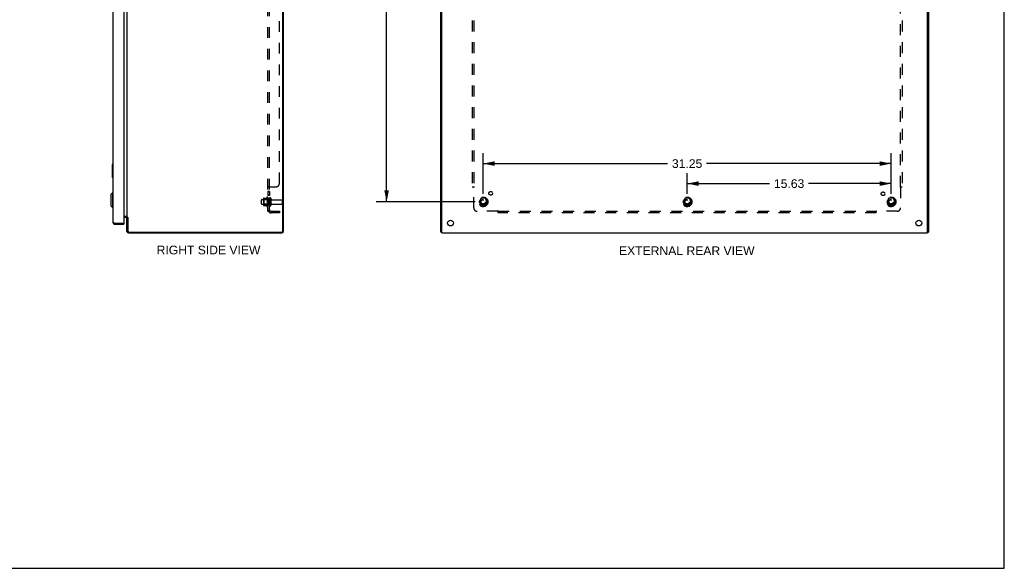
# Model space of a CAD drawing. Header units: inches. Extents: x 0 to 151, y 0 to 98.
# Tile 9 of 10: x 75 to 151, y 0 to 42. Entities that reach past the tile are written whole.
import ezdxf

# ---------------------------------------------------------------- set-up
doc = ezdxf.new("R2010")
doc.units = ezdxf.units.IN
doc.header["$LTSCALE"] = 8.296674
doc.header["$MEASUREMENT"] = 0
doc.linetypes.add('HIDDEN', pattern=[0.2, 0.1, -0.1])
doc.layers.get('0').update_dxf_attribs({"linetype": 'CONTINUOUS'})
for name, color, linetype in [('02___PRT_ALL_AXES', 7, 'CONTINUOUS'), ('BENT-SUB-8STUDS', 7, 'CONTINUOUS'), ('DEFAULT_2', 8, 'HIDDEN'), ('DIMENSIONS', 7, 'CONTINUOUS')]:
    doc.layers.add(name, color=color, linetype=linetype)
doc.styles.get("Standard").update_dxf_attribs({"font": 'arial.ttf'})
doc.dimstyles.new('DIMSTYLE_1', dxfattribs={"dimtxt": 0.665509, "dimasz": 0.887345, "dimexe": 0.09, "dimexo": 0.07, "dimgap": 0.0375, "dimtad": 0, "dimtih": 1, "dimtoh": 1, "dimzin": 4, "dimdsep": 46, "dimtxsty": 'Standard', "dimblk": '_FILLED', "dimblk1": '_FILLED', "dimblk2": '_FILLED', "dimcen": 0.09, "dimazin": 1, "dimtfac": 1, "dimtofl": 0, "dimtmove": 0, "dimatfit": 3, "dimldrblk": '_FILLED', "dimfxl": 0, "dimtolj": 1, "dimtzin": 4, "dimarcsym": 0})

# ---------------------------------------------------------------- blocks, each defined once
blk = doc.blocks.new('_FILLED')
at = {"color": 0, "linetype": 'ByBlock'}
blk.add_solid([(0, 0), (-1, 0.2), (-1, -0.2)], dxfattribs=at)
blk = doc.blocks.new('*D16')
at = {"layer": 'BENT-SUB-8STUDS', "color": 2, "linetype": 'Continuous'}
for p, q in [((110.306, 71.324), (102.73, 71.324)), ((103.529, 71.324), (103.529, 48.978)), ((103.529, 28.074), (103.529, 47.647)), ((110.306, 28.074), (102.73, 28.074))]:
    blk.add_line(p, q, dxfattribs=at)
at = {"layer": 'BENT-SUB-8STUDS', "color": 2, "linetype": 'Continuous', "xscale": 0.8873448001, "yscale": 0.8873448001, "zscale": 0.8873448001}
for p, rotation in [((103.529, 71.324), 90), ((103.529, 28.074), 270)]:
    blk.add_blockref('_FILLED', p, dxfattribs=dict(at, rotation=rotation))
at = {"layer": 'BENT-SUB-8STUDS', "color": 2, "linetype": 'Continuous', "insert": (103.529, 48.645), "char_height": 0.6655, "width": 2.32557, "attachment_point": 2, "line_spacing_factor": 0.9}
blk.add_mtext('43.25', dxfattribs=at)
blk = doc.blocks.new('*D18')
at = {"layer": 'BENT-SUB-8STUDS', "color": 2, "linetype": 'Continuous'}
for p, q in [((110.927, 28.695), (110.927, 31.803)), ((142.177, 28.695), (142.177, 31.803)), ((110.927, 31.005), (125.057, 31.005)), ((142.177, 31.005), (128.048, 31.005))]:
    blk.add_line(p, q, dxfattribs=at)
at = {"layer": 'BENT-SUB-8STUDS', "color": 2, "linetype": 'Continuous', "xscale": 0.8873448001, "yscale": 0.8873448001, "zscale": 0.8873448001, "rotation": 180}
blk.add_blockref('_FILLED', (110.927, 31.005), dxfattribs=at)
at = {"layer": 'BENT-SUB-8STUDS', "color": 2, "linetype": 'Continuous', "xscale": 0.8873448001, "yscale": 0.8873448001, "zscale": 0.8873448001}
blk.add_blockref('_FILLED', (142.177, 31.005), dxfattribs=at)
at = {"layer": 'BENT-SUB-8STUDS', "color": 2, "linetype": 'Continuous', "insert": (126.552, 31.338), "char_height": 0.6655, "width": 2.32557, "attachment_point": 2, "line_spacing_factor": 0.9}
blk.add_mtext('31.25', dxfattribs=at)
blk = doc.blocks.new('*D19')
at = {"layer": 'BENT-SUB-8STUDS', "color": 2, "linetype": 'Continuous'}
for p, q in [((126.552, 28.695), (126.552, 30.271)), ((142.177, 28.695), (142.177, 30.271)), ((126.552, 29.473), (132.869, 29.473)), ((142.177, 29.473), (135.86, 29.473))]:
    blk.add_line(p, q, dxfattribs=at)
at = {"layer": 'BENT-SUB-8STUDS', "color": 2, "linetype": 'Continuous', "xscale": 0.8873448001, "yscale": 0.8873448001, "zscale": 0.8873448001, "rotation": 180}
blk.add_blockref('_FILLED', (126.552, 29.473), dxfattribs=at)
at = {"layer": 'BENT-SUB-8STUDS', "color": 2, "linetype": 'Continuous', "xscale": 0.8873448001, "yscale": 0.8873448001, "zscale": 0.8873448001}
blk.add_blockref('_FILLED', (142.177, 29.473), dxfattribs=at)
at = {"layer": 'BENT-SUB-8STUDS', "color": 2, "linetype": 'Continuous', "insert": (134.365, 29.805), "char_height": 0.6655, "width": 2.32557, "attachment_point": 2, "line_spacing_factor": 0.9}
blk.add_mtext('15.63', dxfattribs=at)

msp = doc.modelspace()

# ---------------------------------------------------------------- linework, layer by layer
at = {"color": 7, "linetype": 'Continuous'}
for p, q in [((150.849, 0), (150.849, 97.608)), ((82.51, 30.934), (82.51, 29.964)), ((82.525, 30.949), (82.57, 30.949)), ((82.557, 30.849), (82.557, 30.049)), ((82.525, 29.949), (82.57, 29.949)), ((82.413, 28.636), (82.531, 28.754)), ((82.531, 28.754), (82.57, 28.754)), ((82.531, 28.754), (82.531, 27.652)), ((82.413, 28.636), (82.413, 27.77)), ((82.413, 27.77), (82.531, 27.652)), ((82.531, 27.652), (82.57, 27.652)), ((82.687, 26.374), (82.687, 26.449)), ((83.38, 26.449), (83.395, 26.449)), ((83.601, 26.949), (83.395, 26.949)), ((83.395, 26.449), (83.395, 26.374)), ((83.706, 26.874), (83.643, 26.874)), ((83.692, 26.891), (83.666, 26.874)), ((107.752, 25.762), (107.677, 25.762)), ((144.977, 25.762), (145.052, 25.762)), ((0, 0), (150.849, 0))]:
    msp.add_line(p, q, dxfattribs=at)
at = {"color": 3, "linetype": 'Continuous'}
for p, q in [((95.58, 25.842), (95.58, 73.556)), ((95.643, 25.835), (95.643, 73.563)), ((107.677, 25.762), (107.677, 73.636)), ((107.752, 25.699), (107.752, 73.699)), ((144.977, 25.699), (144.977, 73.699)), ((145.052, 73.636), (145.052, 25.762)), ((82.57, 72.907), (82.57, 26.491)), ((83.395, 72.934), (83.395, 26.464)), ((83.643, 72.497), (83.643, 26.901)), ((82.634, 26.462), (82.64, 26.461)), ((82.64, 26.461), (82.646, 26.459)), ((82.646, 26.459), (82.652, 26.458)), ((82.652, 26.458), (82.661, 26.455)), ((82.661, 26.455), (82.687, 26.449)), ((82.687, 26.449), (83.38, 26.449)), ((83.395, 26.951), (83.637, 26.951)), ((83.601, 26.874), (83.395, 26.874)), ((83.643, 26.901), (83.681, 26.901)), ((83.643, 25.816), (83.643, 26.874)), ((83.691, 26.892), (83.692, 26.891)), ((83.692, 26.891), (83.694, 26.889)), ((83.699, 26.884), (83.701, 26.882)), ((83.701, 26.882), (83.702, 26.881)), ((83.702, 26.881), (83.703, 26.879)), ((83.703, 26.879), (83.705, 26.878)), ((83.705, 26.878), (83.706, 26.876)), ((83.706, 26.876), (83.706, 25.842)), ((82.687, 26.374), (83.395, 26.374)), ((83.76, 25.699), (95.507, 25.699)), ((83.786, 25.762), (95.5, 25.762)), ((107.752, 25.699), (144.977, 25.699))]:
    msp.add_line(p, q, dxfattribs=at)
at = {"color": 7, "linetype": 'Continuous'}
for points in [[(82.555, 30.886), (82.556, 30.88), (82.556, 30.874), (82.557, 30.868), (82.557, 30.862), (82.557, 30.856), (82.557, 30.849)], [(82.557, 30.049), (82.557, 30.043), (82.557, 30.037), (82.557, 30.031), (82.556, 30.025), (82.556, 30.019), (82.555, 30.013)]]:
    msp.add_lwpolyline(points, dxfattribs=at)
at = {"color": 3, "linetype": 'Continuous'}
for points in [[(82.57, 26.491), (82.57, 26.491), (82.571, 26.49), (82.571, 26.489), (82.571, 26.488), (82.571, 26.488), (82.572, 26.487), (82.573, 26.486), (82.573, 26.485), (82.574, 26.485), (82.575, 26.484), (82.576, 26.483), (82.577, 26.482), (82.578, 26.482), (82.579, 26.481), (82.581, 26.48), (82.582, 26.479), (82.583, 26.479), (82.585, 26.478), (82.587, 26.477), (82.588, 26.476), (82.59, 26.476), (82.592, 26.475), (82.594, 26.474), (82.596, 26.473), (82.598, 26.473), (82.6, 26.472), (82.602, 26.471), (82.605, 26.47), (82.607, 26.47), (82.609, 26.469), (82.612, 26.468), (82.614, 26.467), (82.617, 26.467), (82.62, 26.466), (82.622, 26.465), (82.625, 26.464), (82.628, 26.464), (82.634, 26.462)], [(83.637, 26.951), (83.636, 26.951), (83.636, 26.95), (83.636, 26.95), (83.636, 26.949), (83.636, 26.949), (83.636, 26.948), (83.636, 26.948), (83.636, 26.947), (83.636, 26.947), (83.636, 26.946), (83.636, 26.946), (83.636, 26.945), (83.637, 26.944)], [(83.637, 26.855), (83.636, 26.856), (83.636, 26.856), (83.636, 26.857), (83.636, 26.858), (83.637, 26.859), (83.637, 26.861), (83.638, 26.862), (83.638, 26.863)], [(83.637, 26.944), (83.637, 26.944), (83.637, 26.943), (83.637, 26.942), (83.638, 26.942), (83.638, 26.941), (83.638, 26.94), (83.639, 26.939), (83.639, 26.939)], [(83.638, 26.863), (83.64, 26.866), (83.641, 26.867), (83.642, 26.869), (83.642, 26.87), (83.643, 26.872), (83.643, 26.873), (83.643, 26.874)], [(83.639, 26.939), (83.64, 26.937), (83.641, 26.936), (83.641, 26.936), (83.641, 26.935), (83.642, 26.934), (83.642, 26.933), (83.642, 26.933), (83.643, 26.932), (83.643, 26.931), (83.643, 26.93), (83.643, 26.93), (83.643, 26.929), (83.643, 26.929), (83.643, 26.928)], [(83.681, 26.901), (83.682, 26.9), (83.683, 26.9), (83.684, 26.899), (83.684, 26.899), (83.685, 26.898), (83.686, 26.897), (83.687, 26.896), (83.687, 26.896), (83.688, 26.895), (83.689, 26.894), (83.69, 26.894), (83.69, 26.893), (83.691, 26.892)], [(83.694, 26.889), (83.696, 26.887), (83.699, 26.884)]]:
    msp.add_lwpolyline(points, dxfattribs=at)
at = {"color": 7, "linetype": 'Continuous'}
for centre, radius, start, end in [((82.525, 30.934), 0.015, 90, 180), ((82.555, 30.934), 0.015, 0, 90), ((82.525, 29.964), 0.015, 180, 270), ((82.555, 29.964), 0.015, 270, 360), ((82.687, 26.491), 0.042, 244.1567, 270), ((83.601, 26.832), 0.117, 72.30191, 90)]:
    msp.add_arc(centre, radius, start, end, dxfattribs=at)
at = {"color": 3, "linetype": 'Continuous'}
for centre, radius, start, end in [((82.687, 26.491), 0.117, 180, 270), ((83.38, 26.464), 0.015, 270, 360), ((83.601, 26.832), 0.042, 0, 90), ((83.76, 25.816), 0.117, 180, 270), ((83.786, 25.842), 0.08, 180, 270), ((95.5, 25.842), 0.08, 270, 360), ((95.507, 25.835), 0.136, 270, 360)]:
    msp.add_arc(centre, radius, start, end, dxfattribs=at)
at = {"layer": '02___PRT_ALL_AXES', "color": 8, "linetype": 'HIDDEN'}
for p, q in [((94.568, 28.87), (94.443, 28.87)), ((94.443, 28.87), (94.443, 28.553)), ((94.568, 28.834), (94.443, 28.834)), ((94.568, 28.87), (94.568, 28.553)), ((93.973, 28.257), (94.568, 28.257)), ((94.373, 28.43), (94.373, 27.719)), ((94.568, 28.589), (94.443, 28.589)), ((94.568, 28.553), (94.443, 28.553)), ((94.443, 28.324), (94.443, 28.408)), ((94.568, 28.324), (94.443, 28.324)), ((94.443, 28.324), (94.443, 27.824)), ((94.568, 28.324), (94.568, 27.824)), ((94.737, 28.24), (95.538, 28.24)), ((94.737, 27.908), (95.538, 27.908)), ((93.973, 27.891), (94.568, 27.891)), ((94.568, 27.824), (94.443, 27.824)), ((94.443, 27.74), (94.443, 27.824))]:
    msp.add_line(p, q, dxfattribs=at)
for centre, radius in [((111.507, 28.73), 0.141), ((141.559, 28.693), 0.141), ((110.927, 28.074), 0.372), ((110.927, 28.074), 0.356), ((110.927, 28.074), 0.25), ((110.927, 28.074), 0.183), ((126.552, 28.074), 0.372), ((126.552, 28.074), 0.356), ((126.552, 28.074), 0.25), ((126.552, 28.074), 0.183), ((142.177, 28.074), 0.372), ((142.177, 28.074), 0.356), ((142.177, 28.074), 0.25), ((142.177, 28.074), 0.183)]:
    msp.add_circle(centre, radius, dxfattribs=at)
at = {"layer": '02___PRT_ALL_AXES', "color": 3, "linetype": 'Continuous'}
for centre in [(108.427, 26.449), (144.302, 26.449)]:
    msp.add_circle(centre, 0.219, dxfattribs=at)
at = {"layer": '02___PRT_ALL_AXES', "color": 8, "linetype": 'HIDDEN'}
for centre, radius, start, end in [((94.973, 28.074), 0.698, 149.33687, 156.03207), ((94.405, 28.408), 0.0384, 0, 145.55034), ((94.973, 28.074), 0.698, 203.96793, 210.66313), ((94.405, 27.74), 0.0384, 214.44966, 360)]:
    msp.add_arc(centre, radius, start, end, dxfattribs=at)
at = {"layer": 'DEFAULT_2', "color": 8, "linetype": 'HIDDEN'}
for p, q in [((94.443, 27.356), (94.443, 72.043)), ((94.568, 27.356), (94.568, 72.043)), ((110.084, 70.168), (110.084, 29.231)), ((110.209, 70.168), (110.209, 29.231)), ((142.896, 29.231), (142.896, 70.168)), ((143.021, 70.168), (143.021, 29.231)), ((95.318, 29.481), (95.318, 69.918)), ((94.568, 29.195), (94.443, 29.195)), ((94.47, 29.217), (94.466, 29.215)), ((94.477, 29.22), (94.469, 29.216)), ((94.48, 29.221), (94.476, 29.219)), ((94.497, 29.231), (95.068, 29.231)), ((94.568, 29.197), (94.568, 29.195)), ((94.569, 29.199), (94.569, 29.198)), ((94.573, 29.203), (94.571, 29.202)), ((94.576, 29.206), (94.574, 29.205)), ((94.59, 29.217), (94.589, 29.216)), ((94.594, 29.223), (94.593, 29.222)), ((94.594, 29.226), (94.594, 29.224)), ((110.084, 29.231), (110.249, 29.231)), ((110.19, 29.214), (110.196, 29.207)), ((110.209, 27.606), (110.209, 29.195)), ((110.228, 29.208), (110.222, 29.205)), ((142.855, 29.231), (143.021, 29.231)), ((142.896, 29.195), (142.896, 27.606)), ((93.943, 27.921), (93.943, 28.227)), ((94.107, 28.33), (94.107, 27.819)), ((94.127, 28.258), (94.107, 28.278)), ((94.118, 28.352), (94.345, 28.352)), ((94.423, 28.258), (94.127, 28.258)), ((94.127, 28.258), (94.127, 27.891)), ((94.423, 28.258), (94.443, 28.278)), ((94.423, 28.258), (94.423, 27.891)), ((94.674, 28.339), (94.674, 27.81)), ((95.568, 27.938), (95.568, 28.21)), ((110.764, 28.347), (110.61, 28.079)), ((110.61, 28.069), (110.764, 27.802)), ((111.082, 28.352), (110.773, 28.352)), ((111.245, 28.079), (111.09, 28.347)), ((111.09, 27.802), (111.245, 28.069)), ((126.389, 28.347), (126.235, 28.079)), ((126.235, 28.069), (126.389, 27.802)), ((126.707, 28.352), (126.398, 28.352)), ((126.87, 28.079), (126.715, 28.347)), ((126.715, 27.802), (126.87, 28.069)), ((142.014, 28.347), (141.86, 28.079)), ((141.86, 28.069), (142.014, 27.802)), ((142.332, 28.352), (142.023, 28.352)), ((142.495, 28.079), (142.34, 28.347)), ((142.34, 27.802), (142.495, 28.069)), ((94.127, 27.891), (94.107, 27.871)), ((94.118, 27.797), (94.345, 27.797)), ((94.423, 27.891), (94.127, 27.891)), ((94.423, 27.891), (94.443, 27.871)), ((94.568, 27.356), (94.443, 27.356)), ((94.497, 27.317), (94.594, 27.396)), ((94.68, 27.356), (95.318, 27.356)), ((95.318, 27.231), (94.68, 27.231)), ((95.318, 27.356), (95.318, 27.231)), ((112.048, 27.356), (110.459, 27.356)), ((111.082, 27.797), (110.773, 27.797)), ((112.084, 27.231), (112.084, 27.396)), ((112.084, 27.356), (141.021, 27.356)), ((141.021, 27.231), (112.084, 27.231)), ((126.707, 27.797), (126.398, 27.797)), ((141.021, 27.231), (141.021, 27.396)), ((141.038, 27.337), (141.043, 27.341)), ((141.043, 27.375), (141.047, 27.369)), ((141.043, 27.341), (141.046, 27.344)), ((142.646, 27.356), (141.056, 27.356)), ((142.332, 27.797), (142.023, 27.797))]:
    msp.add_line(p, q, dxfattribs=at)
for points in [[(94.466, 29.215), (94.463, 29.214), (94.459, 29.212), (94.456, 29.21), (94.454, 29.209), (94.451, 29.207), (94.448, 29.205), (94.447, 29.203), (94.445, 29.201), (94.444, 29.2), (94.444, 29.198), (94.443, 29.197), (94.443, 29.195)], [(94.46, 29.212), (94.457, 29.211), (94.454, 29.209), (94.452, 29.208), (94.449, 29.206), (94.447, 29.204), (94.446, 29.202), (94.445, 29.201), (94.444, 29.199), (94.444, 29.198), (94.443, 29.196), (94.443, 29.195)], [(94.495, 29.229), (94.493, 29.228), (94.491, 29.226), (94.488, 29.225), (94.485, 29.223), (94.482, 29.222), (94.479, 29.221)], [(94.497, 29.231), (94.495, 29.229), (94.493, 29.227), (94.49, 29.226), (94.487, 29.224), (94.484, 29.223), (94.48, 29.221)], [(94.594, 29.231), (94.594, 29.229), (94.594, 29.227), (94.594, 29.226), (94.594, 29.224), (94.594, 29.223), (94.593, 29.222), (94.593, 29.22), (94.592, 29.219), (94.59, 29.217), (94.589, 29.216), (94.588, 29.215), (94.586, 29.213), (94.585, 29.212), (94.583, 29.211), (94.581, 29.21), (94.579, 29.208), (94.578, 29.207), (94.576, 29.206), (94.574, 29.205), (94.573, 29.203), (94.571, 29.202), (94.57, 29.201), (94.569, 29.199), (94.569, 29.198), (94.568, 29.197), (94.568, 29.195)], [(94.588, 29.215), (94.586, 29.213), (94.585, 29.212)], [(94.594, 29.231), (94.594, 29.229), (94.594, 29.227)], [(110.17, 29.231), (110.172, 29.229), (110.174, 29.227), (110.176, 29.226), (110.178, 29.224), (110.18, 29.223), (110.182, 29.221), (110.184, 29.22), (110.185, 29.218), (110.187, 29.217), (110.188, 29.215), (110.19, 29.214)], [(110.196, 29.207), (110.198, 29.205), (110.2, 29.203), (110.202, 29.201), (110.204, 29.2), (110.206, 29.198), (110.207, 29.197), (110.209, 29.195)], [(110.222, 29.205), (110.22, 29.203), (110.218, 29.202), (110.216, 29.201), (110.214, 29.199), (110.212, 29.198), (110.21, 29.197), (110.209, 29.195)], [(110.249, 29.231), (110.249, 29.229), (110.248, 29.227), (110.247, 29.226), (110.247, 29.224), (110.246, 29.223), (110.245, 29.222), (110.244, 29.22), (110.242, 29.219), (110.241, 29.217), (110.239, 29.216), (110.238, 29.215), (110.236, 29.213), (110.234, 29.212), (110.232, 29.211), (110.23, 29.21), (110.228, 29.208)], [(142.855, 29.231), (142.856, 29.229), (142.857, 29.227), (142.857, 29.226), (142.858, 29.224), (142.859, 29.223), (142.86, 29.222), (142.861, 29.22), (142.863, 29.219), (142.864, 29.217), (142.866, 29.216), (142.867, 29.215), (142.869, 29.213), (142.87, 29.212), (142.872, 29.211), (142.874, 29.21), (142.876, 29.208), (142.883, 29.205)], [(142.883, 29.205), (142.885, 29.203), (142.887, 29.202), (142.889, 29.201), (142.891, 29.199), (142.893, 29.198), (142.895, 29.197), (142.896, 29.195)], [(142.913, 29.212), (142.909, 29.208), (142.907, 29.206), (142.905, 29.204), (142.904, 29.202), (142.902, 29.201), (142.9, 29.199), (142.899, 29.198), (142.897, 29.196), (142.896, 29.195)], [(142.935, 29.231), (142.933, 29.229), (142.931, 29.228), (142.929, 29.226), (142.927, 29.225), (142.925, 29.223), (142.924, 29.222), (142.922, 29.221), (142.921, 29.219), (142.919, 29.218), (142.918, 29.216), (142.916, 29.215), (142.915, 29.214), (142.913, 29.212)], [(94.472, 27.333), (94.466, 27.335), (94.463, 27.337), (94.46, 27.338), (94.457, 27.34), (94.454, 27.341), (94.452, 27.343), (94.449, 27.344), (94.447, 27.346), (94.446, 27.348), (94.445, 27.35), (94.444, 27.351), (94.444, 27.353), (94.443, 27.354), (94.443, 27.356)], [(94.497, 27.317), (94.495, 27.319), (94.493, 27.321), (94.491, 27.323), (94.488, 27.325), (94.485, 27.326), (94.482, 27.328), (94.479, 27.33), (94.476, 27.331), (94.472, 27.333)], [(94.572, 27.379), (94.572, 27.379), (94.572, 27.379), (94.572, 27.378), (94.572, 27.378), (94.572, 27.378), (94.571, 27.378), (94.571, 27.378), (94.57, 27.377), (94.57, 27.377), (94.569, 27.377), (94.569, 27.376), (94.568, 27.376), (94.568, 27.376), (94.567, 27.375), (94.566, 27.375), (94.566, 27.375), (94.565, 27.374), (94.564, 27.374), (94.564, 27.374), (94.563, 27.373), (94.562, 27.373), (94.562, 27.373), (94.561, 27.372), (94.56, 27.372), (94.559, 27.372), (94.559, 27.371), (94.558, 27.371), (94.557, 27.37), (94.556, 27.37), (94.556, 27.37), (94.555, 27.369), (94.554, 27.369), (94.553, 27.369), (94.552, 27.368), (94.551, 27.368), (94.551, 27.368), (94.55, 27.367), (94.549, 27.367), (94.548, 27.366), (94.547, 27.366), (94.546, 27.366), (94.545, 27.365), (94.544, 27.365), (94.543, 27.365), (94.542, 27.364), (94.541, 27.364), (94.54, 27.364), (94.54, 27.363), (94.539, 27.363), (94.538, 27.363), (94.537, 27.362), (94.536, 27.362), (94.535, 27.362), (94.534, 27.361), (94.533, 27.361), (94.532, 27.361), (94.53, 27.36), (94.529, 27.36), (94.528, 27.36), (94.527, 27.359), (94.526, 27.359), (94.525, 27.359), (94.524, 27.359), (94.523, 27.358), (94.522, 27.358), (94.521, 27.358), (94.52, 27.358), (94.519, 27.357), (94.518, 27.357), (94.517, 27.357), (94.516, 27.357), (94.515, 27.357), (94.515, 27.356), (94.514, 27.356), (94.513, 27.356), (94.512, 27.356), (94.511, 27.356), (94.51, 27.356), (94.51, 27.356), (94.509, 27.356), (94.509, 27.356), (94.509, 27.355)], [(94.509, 27.355), (94.509, 27.355), (94.509, 27.355), (94.509, 27.355), (94.509, 27.355), (94.509, 27.355), (94.509, 27.356), (94.509, 27.356), (94.51, 27.356), (94.51, 27.356), (94.511, 27.356), (94.511, 27.356), (94.512, 27.356)], [(94.586, 27.383), (94.583, 27.379), (94.581, 27.377), (94.579, 27.375), (94.578, 27.373), (94.576, 27.371), (94.574, 27.369), (94.573, 27.367), (94.571, 27.365), (94.57, 27.363), (94.569, 27.361), (94.569, 27.359), (94.568, 27.357), (94.568, 27.356)], [(94.568, 27.376), (94.569, 27.376), (94.569, 27.376), (94.57, 27.377), (94.57, 27.377), (94.571, 27.377), (94.571, 27.378), (94.571, 27.378), (94.572, 27.378), (94.572, 27.378), (94.572, 27.378), (94.572, 27.379), (94.572, 27.379), (94.572, 27.379)], [(94.594, 27.396), (94.594, 27.396), (94.594, 27.395), (94.594, 27.394), (94.594, 27.394), (94.594, 27.393), (94.593, 27.392), (94.593, 27.39), (94.592, 27.389), (94.59, 27.388), (94.589, 27.386), (94.588, 27.385), (94.586, 27.383)], [(112.058, 27.369), (112.056, 27.367), (112.055, 27.365), (112.054, 27.363), (112.052, 27.361), (112.051, 27.359), (112.05, 27.357), (112.048, 27.356)], [(112.065, 27.338), (112.061, 27.343), (112.059, 27.344), (112.057, 27.346), (112.055, 27.348), (112.054, 27.35), (112.052, 27.351), (112.051, 27.353), (112.049, 27.354), (112.048, 27.356)], [(112.084, 27.396), (112.082, 27.396), (112.08, 27.395), (112.079, 27.394), (112.077, 27.394), (112.076, 27.393), (112.075, 27.392), (112.073, 27.39), (112.072, 27.389), (112.07, 27.388), (112.069, 27.386), (112.068, 27.385), (112.067, 27.383), (112.065, 27.381), (112.064, 27.379), (112.063, 27.377), (112.062, 27.375), (112.058, 27.369)], [(112.084, 27.317), (112.082, 27.319), (112.081, 27.321), (112.079, 27.323), (112.078, 27.325), (112.076, 27.326), (112.075, 27.328), (112.074, 27.33), (112.072, 27.331), (112.071, 27.333), (112.069, 27.334), (112.068, 27.335), (112.067, 27.337), (112.065, 27.338)], [(141.021, 27.396), (141.023, 27.396), (141.024, 27.395), (141.026, 27.394), (141.027, 27.394), (141.029, 27.393), (141.03, 27.392), (141.032, 27.39), (141.033, 27.389), (141.034, 27.388), (141.036, 27.386), (141.037, 27.385), (141.038, 27.383), (141.04, 27.381), (141.041, 27.379), (141.042, 27.377), (141.043, 27.375)], [(141.021, 27.317), (141.023, 27.319), (141.024, 27.321), (141.025, 27.323), (141.027, 27.325), (141.028, 27.326), (141.03, 27.328), (141.031, 27.33), (141.033, 27.331), (141.034, 27.333), (141.035, 27.334), (141.037, 27.335), (141.038, 27.337)], [(141.046, 27.344), (141.048, 27.346), (141.049, 27.348), (141.051, 27.35), (141.052, 27.351), (141.054, 27.353), (141.055, 27.354), (141.056, 27.356)], [(141.047, 27.369), (141.048, 27.367), (141.05, 27.365), (141.051, 27.363), (141.053, 27.361), (141.054, 27.359), (141.055, 27.357), (141.056, 27.356)]]:
    msp.add_lwpolyline(points, dxfattribs=at)
for centre, radius in [((110.927, 28.074), 0.318), ((110.927, 28.074), 0.204), ((110.927, 28.074), 0.183), ((110.927, 28.074), 0.183), ((110.927, 28.074), 0.166), ((126.552, 28.074), 0.318), ((126.552, 28.074), 0.204), ((126.552, 28.074), 0.183), ((126.552, 28.074), 0.183), ((126.552, 28.074), 0.166), ((142.177, 28.074), 0.318), ((142.177, 28.074), 0.204), ((142.177, 28.074), 0.183), ((142.177, 28.074), 0.183), ((142.177, 28.074), 0.166)]:
    msp.add_circle(centre, radius, dxfattribs=at)
for centre, radius, start, end in [((95.068, 29.481), 0.25, 270, 360), ((93.973, 28.227), 0.03, 90, 180.00001), ((93.973, 27.921), 0.03, 179.99999, 270), ((94.249, 28.33), 0.141, 174.79195, 180), ((94.118, 28.342), 0.01, 90, 174.80617), ((94.327, 28.362), 0.01, 270, 336.03207), ((94.621, 28.339), 0.053, 0, 180), ((94.737, 28.303), 0.0625, 180, 270), ((94.737, 27.846), 0.0625, 90, 180), ((95.538, 28.21), 0.03, 360, 90), ((95.538, 27.938), 0.03, 270, 0), ((110.618, 28.074), 0.01, 150.01268, 209.98829), ((110.773, 28.342), 0.01, 90.01235, 149.98915), ((111.082, 28.342), 0.01, 30.01204, 89.98872), ((111.236, 28.074), 0.01, 330.01268, 29.98829), ((126.243, 28.074), 0.01, 150.01268, 209.98829), ((126.398, 28.342), 0.01, 90.01235, 149.98915), ((126.707, 28.342), 0.01, 30.01204, 89.98872), ((126.861, 28.074), 0.01, 330.01268, 29.98829), ((141.868, 28.074), 0.01, 150.01268, 209.98829), ((142.023, 28.342), 0.01, 90.01235, 149.98915), ((142.332, 28.342), 0.01, 30.01204, 89.98872), ((142.486, 28.074), 0.01, 330.01268, 29.98829), ((94.249, 27.819), 0.141, 180, 185.20805), ((94.118, 27.807), 0.01, 185.19383, 270), ((94.327, 27.787), 0.01, 23.96793, 90), ((94.68, 27.468), 0.237, 180, 270), ((94.621, 27.81), 0.053, 180, 360), ((94.68, 27.468), 0.112, 180, 270), ((110.459, 27.606), 0.25, 180, 270), ((110.773, 27.807), 0.01, 210.01204, 269.98872), ((111.082, 27.807), 0.01, 270.01235, 329.98915), ((126.398, 27.807), 0.01, 210.01204, 269.98872), ((126.707, 27.807), 0.01, 270.01235, 329.98915), ((142.023, 27.807), 0.01, 210.01204, 269.98872), ((142.332, 27.807), 0.01, 270.01235, 329.98915), ((142.646, 27.606), 0.25, 270, 360)]:
    msp.add_arc(centre, radius, start, end, dxfattribs=at)

# ---------------------------------------------------------------- texts
at = {"layer": 'DIMENSIONS', "color": 2, "linetype": 'Continuous', "char_height": 0.66551, "attachment_point": 2, "line_spacing_factor": 0.9}
for s, insert, width in [('RIGHT SIDE VIEW', (89.89, 24.718), 7.93662), ('EXTERNAL REAR VIEW', (126.525, 24.665), 10.36115)]:
    msp.add_mtext(s, dxfattribs=dict(at, insert=insert, width=width))

# ---------------------------------------------------------------- dimensions: what is measured, and where the dimension line sits
at = {"layer": 'BENT-SUB-8STUDS', "color": 2, "linetype": 'Continuous'}
for base, p1, p2, angle, picture, middle in [((103.529, 28.074), (110.376, 71.324), (110.376, 28.074), 270, '*D16', (103.514, 48.309)), ((126.552379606, 29.472519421), (142.177379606, 30.341129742), (126.552379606, 30.341129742), 180, '*D19', (134.39315792, 29.468808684))]:
    dim = msp.add_linear_dim(base=base, p1=p1, p2=p2, angle=angle, dimstyle='DIMSTYLE_1', dxfattribs=at)
    dim.commit()
    dim.dimension.update_dxf_attribs({"geometry": picture, "text_midpoint": middle, "dimtype": 160})
dim = msp.add_linear_dim(base=(142.177, 31.005), p1=(110.927, 28.625), p2=(142.177, 28.625), dimstyle='DIMSTYLE_1', dxfattribs=at)
dim.commit()
dim.dimension.update_dxf_attribs({"geometry": '*D18', "text_midpoint": (126.553, 31.001), "dimtype": 160})

doc.saveas('drawing.dxf')
